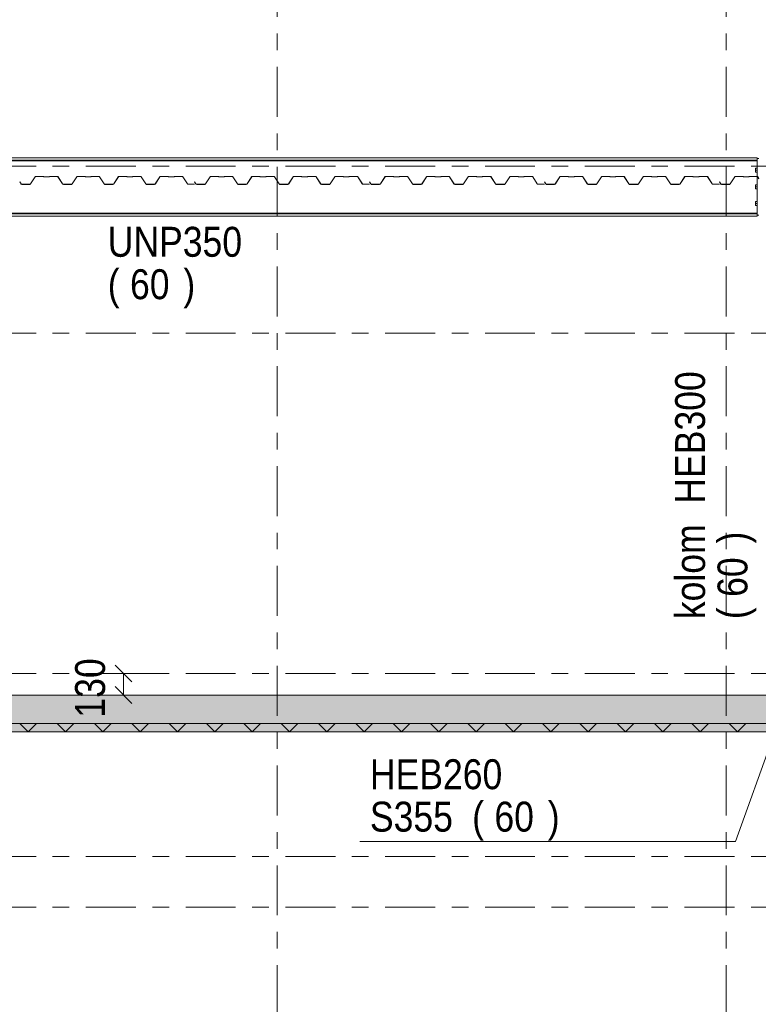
# Model space of a CAD drawing. Header units: millimetres. Extents: x -923 to -82, y -1402 to -808.
# Tile 16 of 109: x -759 to -714, y -1266 to -1207. Entities that reach past the tile are written whole.
import ezdxf

# ---------------------------------------------------------------- set-up
doc = ezdxf.new("R2010")
doc.units = ezdxf.units.MM
for name, pattern in [('XKITLINE00', [0]), ('XKITLINE01', [4, 1, -1, 1, -1]), ('XKITLINE03', [6, 3, -1, 1, -1])]:
    doc.linetypes.add(name, pattern=pattern)
for name, color, linetype, lineweight in [('Bout', 3, 'Continuous', 0), ('Offset', 4, 'Continuous', 0), ('Onderdeel', 2, 'Continuous', 0), ('Onderdeel label', 2, 'Continuous', 0), ('Stramien', 4, 'Continuous', 0)]:
    doc.layers.add(name, color=color, linetype=linetype, lineweight=lineweight)
doc.styles.add('ARIAL', font='arial.ttf')

msp = doc.modelspace()

# ---------------------------------------------------------------- hatches: boundary and pattern name
at = {"layer": 'Onderdeel'}
for points in [[(-712.837, -1249.706), (-770.814, -1249.706), (-770.814, -1247.506), (-712.837, -1247.506)], [(-713.937, -1249.706), (-769.514, -1249.706), (-769.514, -1249.206), (-713.937, -1249.206)]]:
    msp.add_hatch(color=256, dxfattribs=at).paths.add_polyline_path(points, flags=17)

# ---------------------------------------------------------------- linework, layer by layer
at = {"layer": 'Bout', "linetype": 'XKITLINE00', "lineweight": 0}
for p, q in [((-714.547, -1215.836), (-714.547, -1215.956)), ((-714.547, -1215.836), (-714.447, -1215.836)), ((-714.547, -1215.956), (-714.547, -1216.076)), ((-714.547, -1215.956), (-714.447, -1215.956)), ((-714.547, -1216.076), (-714.447, -1216.076)), ((-714.547, -1216.836), (-714.547, -1216.956)), ((-714.547, -1216.836), (-714.447, -1216.836)), ((-714.547, -1216.956), (-714.547, -1217.076)), ((-714.547, -1216.956), (-714.447, -1216.956)), ((-714.547, -1217.076), (-714.447, -1217.076)), ((-714.547, -1217.836), (-714.547, -1217.956)), ((-714.547, -1217.836), (-714.447, -1217.836)), ((-714.547, -1217.956), (-714.547, -1218.076)), ((-714.547, -1217.956), (-714.447, -1217.956)), ((-714.547, -1218.076), (-714.447, -1218.076))]:
    msp.add_line(p, q, dxfattribs=at)
at = {"layer": 'Offset', "linetype": 'XKITLINE00', "lineweight": 0}
for p, q in [((-753.064, -1245.697), (-752.046, -1246.715)), ((-754.715, -1246.206), (-750.755, -1246.206)), ((-752.555, -1247.506), (-752.555, -1246.206)), ((-753.064, -1246.997), (-752.046, -1248.015)), ((-752.022, -1247.506), (-751.115, -1247.506))]:
    msp.add_line(p, q, dxfattribs=at)
at = {"layer": 'Offset'}
for p in [(-752.555, -1246.206), (-752.555, -1247.506)]:
    msp.add_point(p, dxfattribs=at)
at = {"layer": 'Onderdeel', "linetype": 'XKITLINE00', "lineweight": 0}
for p, q in [((-769.314, -1215.206), (-714.447, -1215.206)), ((-769.314, -1215.341), (-714.447, -1215.341)), ((-769.314, -1215.384), (-714.447, -1215.384)), ((-714.447, -1215.206), (-714.447, -1215.206)), ((-714.447, -1215.206), (-714.447, -1215.256)), ((-714.447, -1218.656), (-714.447, -1215.256)), ((-714.447, -1215.256), (-714.347, -1215.256)), ((-769.314, -1218.528), (-714.447, -1218.528)), ((-769.314, -1218.571), (-714.447, -1218.571)), ((-714.447, -1218.656), (-714.447, -1218.706)), ((-714.447, -1218.656), (-714.347, -1218.656)), ((-714.447, -1218.706), (-769.314, -1218.706)), ((-770.814, -1247.506), (-712.837, -1247.506)), ((-713.937, -1249.206), (-769.514, -1249.206)), ((-758.289, -1249.706), (-758.789, -1249.206)), ((-758.289, -1249.706), (-757.789, -1249.206)), ((-756.044, -1249.706), (-756.544, -1249.206)), ((-756.044, -1249.706), (-755.544, -1249.206)), ((-753.799, -1249.706), (-754.299, -1249.206)), ((-753.799, -1249.706), (-753.299, -1249.206)), ((-751.554, -1249.706), (-752.054, -1249.206)), ((-751.554, -1249.706), (-751.054, -1249.206)), ((-749.309, -1249.706), (-749.809, -1249.206)), ((-749.309, -1249.706), (-748.809, -1249.206)), ((-747.064, -1249.706), (-747.564, -1249.206)), ((-747.064, -1249.706), (-746.564, -1249.206)), ((-744.819, -1249.706), (-745.319, -1249.206)), ((-744.819, -1249.706), (-744.319, -1249.206)), ((-742.573, -1249.706), (-743.073, -1249.206)), ((-742.573, -1249.706), (-742.073, -1249.206)), ((-740.328, -1249.706), (-740.828, -1249.206)), ((-740.328, -1249.706), (-739.828, -1249.206)), ((-738.083, -1249.706), (-738.583, -1249.206)), ((-738.083, -1249.706), (-737.583, -1249.206)), ((-735.838, -1249.706), (-736.338, -1249.206)), ((-735.838, -1249.706), (-735.338, -1249.206)), ((-733.593, -1249.706), (-734.093, -1249.206)), ((-733.593, -1249.706), (-733.093, -1249.206)), ((-731.348, -1249.706), (-731.848, -1249.206)), ((-731.348, -1249.706), (-730.848, -1249.206)), ((-729.103, -1249.706), (-729.603, -1249.206)), ((-729.103, -1249.706), (-728.603, -1249.206)), ((-726.858, -1249.706), (-727.358, -1249.206)), ((-726.858, -1249.706), (-726.358, -1249.206)), ((-724.613, -1249.706), (-725.113, -1249.206)), ((-724.613, -1249.706), (-724.113, -1249.206)), ((-722.368, -1249.706), (-722.868, -1249.206)), ((-722.368, -1249.706), (-721.868, -1249.206)), ((-720.123, -1249.706), (-720.623, -1249.206)), ((-720.123, -1249.706), (-719.623, -1249.206)), ((-717.878, -1249.706), (-718.378, -1249.206)), ((-717.878, -1249.706), (-717.378, -1249.206)), ((-715.633, -1249.706), (-716.133, -1249.206)), ((-715.633, -1249.706), (-715.133, -1249.206)), ((-770.814, -1249.706), (-714.136, -1249.706)), ((-769.514, -1249.706), (-713.937, -1249.706))]:
    msp.add_line(p, q, dxfattribs=at)
at = {"layer": 'Onderdeel', "linetype": 'XKITLINE01', "lineweight": 0}
for p, q in [((-714.447, -1215.206), (-714.447, -1218.706)), ((-714.447, -1215.256), (-714.447, -1215.341)), ((-714.447, -1215.256), (-714.447, -1218.656)), ((-714.447, -1215.341), (-714.447, -1215.384)), ((-714.447, -1215.384), (-714.447, -1218.528)), ((-758.79, -1216.652), (-758.797, -1216.656)), ((-758.797, -1216.656), (-758.72, -1216.779)), ((-758.714, -1216.775), (-758.79, -1216.652)), ((-758.72, -1216.779), (-758.699, -1216.799)), ((-758.696, -1216.793), (-758.714, -1216.775)), ((-758.699, -1216.799), (-758.672, -1216.806)), ((-758.672, -1216.799), (-758.696, -1216.793)), ((-758.187, -1216.799), (-758.672, -1216.799)), ((-758.672, -1216.806), (-758.187, -1216.806)), ((-758.163, -1216.793), (-758.187, -1216.799)), ((-758.187, -1216.806), (-758.159, -1216.799)), ((-758.145, -1216.775), (-758.163, -1216.793)), ((-758.159, -1216.799), (-758.138, -1216.779)), ((-757.869, -1216.345), (-758.145, -1216.775)), ((-758.138, -1216.779), (-757.863, -1216.349)), ((-757.851, -1216.328), (-757.869, -1216.345)), ((-757.863, -1216.349), (-757.847, -1216.334)), ((-757.827, -1216.321), (-757.851, -1216.328)), ((-757.847, -1216.334), (-757.827, -1216.329)), ((-757.364, -1216.321), (-757.827, -1216.321)), ((-757.827, -1216.329), (-757.364, -1216.329)), ((-757.357, -1216.324), (-757.364, -1216.321)), ((-757.364, -1216.329), (-757.357, -1216.344)), ((-757.354, -1216.331), (-757.357, -1216.324)), ((-757.357, -1216.344), (-757.344, -1216.349)), ((-757.351, -1216.338), (-757.354, -1216.331)), ((-757.344, -1216.341), (-757.351, -1216.338)), ((-757.014, -1216.341), (-757.344, -1216.341)), ((-757.344, -1216.349), (-757.014, -1216.349)), ((-757.007, -1216.338), (-757.014, -1216.341)), ((-757.014, -1216.349), (-757.002, -1216.344)), ((-757.004, -1216.331), (-757.007, -1216.338)), ((-757.001, -1216.324), (-757.004, -1216.331)), ((-757.002, -1216.344), (-756.997, -1216.331)), ((-756.994, -1216.321), (-757.001, -1216.324)), ((-756.997, -1216.331), (-756.532, -1216.329)), ((-756.532, -1216.321), (-756.994, -1216.321)), ((-756.508, -1216.328), (-756.532, -1216.321)), ((-756.532, -1216.329), (-756.511, -1216.334)), ((-756.511, -1216.334), (-756.496, -1216.349)), ((-756.49, -1216.345), (-756.508, -1216.328)), ((-756.496, -1216.349), (-756.22, -1216.779)), ((-756.214, -1216.775), (-756.49, -1216.345)), ((-756.22, -1216.779), (-756.2, -1216.799)), ((-756.196, -1216.793), (-756.214, -1216.775)), ((-756.2, -1216.799), (-756.172, -1216.806)), ((-756.172, -1216.799), (-756.196, -1216.793)), ((-755.687, -1216.799), (-756.172, -1216.799)), ((-756.172, -1216.806), (-755.687, -1216.806)), ((-755.663, -1216.793), (-755.687, -1216.799)), ((-755.687, -1216.806), (-755.659, -1216.799)), ((-755.645, -1216.775), (-755.663, -1216.793)), ((-755.659, -1216.799), (-755.638, -1216.779)), ((-755.369, -1216.345), (-755.645, -1216.775)), ((-755.638, -1216.779), (-755.363, -1216.349)), ((-755.351, -1216.328), (-755.369, -1216.345)), ((-755.363, -1216.349), (-755.347, -1216.334)), ((-755.327, -1216.321), (-755.351, -1216.328)), ((-755.347, -1216.334), (-755.327, -1216.329)), ((-754.864, -1216.321), (-755.327, -1216.321)), ((-755.327, -1216.329), (-754.864, -1216.329)), ((-754.857, -1216.324), (-754.864, -1216.321)), ((-754.864, -1216.329), (-754.857, -1216.344)), ((-754.854, -1216.331), (-754.857, -1216.324)), ((-754.857, -1216.344), (-754.844, -1216.349)), ((-754.851, -1216.338), (-754.854, -1216.331)), ((-754.844, -1216.341), (-754.851, -1216.338)), ((-754.514, -1216.341), (-754.844, -1216.341)), ((-754.844, -1216.349), (-754.514, -1216.349)), ((-754.507, -1216.338), (-754.514, -1216.341)), ((-754.514, -1216.349), (-754.502, -1216.344)), ((-754.504, -1216.331), (-754.507, -1216.338)), ((-754.501, -1216.324), (-754.504, -1216.331)), ((-754.502, -1216.344), (-754.497, -1216.331)), ((-754.494, -1216.321), (-754.501, -1216.324)), ((-754.497, -1216.331), (-754.032, -1216.329)), ((-754.032, -1216.321), (-754.494, -1216.321)), ((-754.008, -1216.328), (-754.032, -1216.321)), ((-754.032, -1216.329), (-754.011, -1216.334)), ((-754.011, -1216.334), (-753.996, -1216.349)), ((-753.99, -1216.345), (-754.008, -1216.328)), ((-753.996, -1216.349), (-753.72, -1216.779)), ((-753.714, -1216.775), (-753.99, -1216.345)), ((-753.72, -1216.779), (-753.7, -1216.799)), ((-753.696, -1216.793), (-753.714, -1216.775)), ((-753.7, -1216.799), (-753.672, -1216.806)), ((-753.672, -1216.799), (-753.696, -1216.793)), ((-753.187, -1216.799), (-753.672, -1216.799)), ((-753.672, -1216.806), (-753.187, -1216.806)), ((-753.163, -1216.793), (-753.187, -1216.799)), ((-753.187, -1216.806), (-753.159, -1216.799)), ((-753.145, -1216.775), (-753.163, -1216.793)), ((-753.159, -1216.799), (-753.138, -1216.779)), ((-752.869, -1216.345), (-753.145, -1216.775)), ((-753.138, -1216.779), (-752.863, -1216.349)), ((-752.851, -1216.328), (-752.869, -1216.345)), ((-752.863, -1216.349), (-752.847, -1216.334)), ((-752.827, -1216.321), (-752.851, -1216.328)), ((-752.847, -1216.334), (-752.827, -1216.329)), ((-752.364, -1216.321), (-752.827, -1216.321)), ((-752.827, -1216.329), (-752.364, -1216.329)), ((-752.357, -1216.324), (-752.364, -1216.321)), ((-752.364, -1216.329), (-752.357, -1216.344)), ((-752.354, -1216.331), (-752.357, -1216.324)), ((-752.357, -1216.344), (-752.344, -1216.349)), ((-752.351, -1216.338), (-752.354, -1216.331)), ((-752.344, -1216.341), (-752.351, -1216.338)), ((-752.014, -1216.341), (-752.344, -1216.341)), ((-752.344, -1216.349), (-752.014, -1216.349)), ((-752.007, -1216.338), (-752.014, -1216.341)), ((-752.014, -1216.349), (-752.002, -1216.344)), ((-752.004, -1216.331), (-752.007, -1216.338)), ((-752.001, -1216.324), (-752.004, -1216.331)), ((-752.002, -1216.344), (-751.997, -1216.331)), ((-751.994, -1216.321), (-752.001, -1216.324)), ((-751.997, -1216.331), (-751.532, -1216.329)), ((-751.532, -1216.321), (-751.994, -1216.321)), ((-751.508, -1216.328), (-751.532, -1216.321)), ((-751.532, -1216.329), (-751.511, -1216.334)), ((-751.511, -1216.334), (-751.496, -1216.349)), ((-751.49, -1216.345), (-751.508, -1216.328)), ((-751.496, -1216.349), (-751.22, -1216.779)), ((-751.214, -1216.775), (-751.49, -1216.345)), ((-751.22, -1216.779), (-751.2, -1216.799)), ((-751.196, -1216.793), (-751.214, -1216.775)), ((-751.2, -1216.799), (-751.172, -1216.806)), ((-751.172, -1216.799), (-751.196, -1216.793)), ((-750.687, -1216.799), (-751.172, -1216.799)), ((-751.172, -1216.806), (-750.687, -1216.806)), ((-750.663, -1216.793), (-750.687, -1216.799)), ((-750.687, -1216.806), (-750.659, -1216.799)), ((-750.645, -1216.775), (-750.663, -1216.793)), ((-750.659, -1216.799), (-750.638, -1216.779)), ((-750.369, -1216.345), (-750.645, -1216.775)), ((-750.638, -1216.779), (-750.363, -1216.349)), ((-750.351, -1216.328), (-750.369, -1216.345)), ((-750.363, -1216.349), (-750.347, -1216.334)), ((-750.327, -1216.321), (-750.351, -1216.328)), ((-750.347, -1216.334), (-750.327, -1216.329)), ((-749.864, -1216.321), (-750.327, -1216.321)), ((-750.327, -1216.329), (-749.864, -1216.329)), ((-749.857, -1216.324), (-749.864, -1216.321)), ((-749.864, -1216.329), (-749.857, -1216.344)), ((-749.854, -1216.331), (-749.857, -1216.324)), ((-749.857, -1216.344), (-749.844, -1216.349)), ((-749.851, -1216.338), (-749.854, -1216.331)), ((-749.844, -1216.341), (-749.851, -1216.338)), ((-749.514, -1216.341), (-749.844, -1216.341)), ((-749.844, -1216.349), (-749.514, -1216.349)), ((-749.507, -1216.338), (-749.514, -1216.341)), ((-749.514, -1216.349), (-749.502, -1216.344)), ((-749.504, -1216.331), (-749.507, -1216.338)), ((-749.501, -1216.324), (-749.504, -1216.331)), ((-749.502, -1216.344), (-749.497, -1216.331)), ((-749.494, -1216.321), (-749.501, -1216.324)), ((-749.497, -1216.331), (-749.027, -1216.329)), ((-749.027, -1216.321), (-749.494, -1216.321)), ((-748.999, -1216.329), (-749.027, -1216.321)), ((-749.027, -1216.329), (-749.003, -1216.335)), ((-749.003, -1216.335), (-748.985, -1216.353)), ((-748.978, -1216.349), (-748.999, -1216.329)), ((-748.985, -1216.353), (-748.716, -1216.772)), ((-748.71, -1216.768), (-748.978, -1216.349)), ((-748.716, -1216.772), (-748.696, -1216.792)), ((-748.692, -1216.785), (-748.71, -1216.768)), ((-748.696, -1216.792), (-748.668, -1216.799)), ((-748.668, -1216.791), (-748.692, -1216.785)), ((-748.279, -1216.791), (-748.668, -1216.791)), ((-748.668, -1216.799), (-748.279, -1216.799)), ((-748.273, -1216.652), (-748.279, -1216.656)), ((-748.279, -1216.656), (-748.203, -1216.779)), ((-748.279, -1216.799), (-748.279, -1216.791)), ((-748.197, -1216.775), (-748.273, -1216.652)), ((-748.203, -1216.779), (-748.182, -1216.799)), ((-748.178, -1216.793), (-748.197, -1216.775)), ((-748.182, -1216.799), (-748.154, -1216.806)), ((-748.154, -1216.799), (-748.178, -1216.793)), ((-747.669, -1216.799), (-748.154, -1216.799)), ((-748.154, -1216.806), (-747.669, -1216.806)), ((-747.645, -1216.793), (-747.669, -1216.799)), ((-747.669, -1216.806), (-747.642, -1216.799)), ((-747.627, -1216.775), (-747.645, -1216.793)), ((-747.642, -1216.799), (-747.621, -1216.779)), ((-747.352, -1216.345), (-747.627, -1216.775)), ((-747.621, -1216.779), (-747.345, -1216.349)), ((-747.333, -1216.328), (-747.352, -1216.345)), ((-747.345, -1216.349), (-747.33, -1216.334)), ((-747.309, -1216.321), (-747.333, -1216.328)), ((-747.33, -1216.334), (-747.309, -1216.329)), ((-746.847, -1216.321), (-747.309, -1216.321)), ((-747.309, -1216.329), (-746.847, -1216.329)), ((-746.84, -1216.324), (-746.847, -1216.321)), ((-746.847, -1216.329), (-746.839, -1216.344)), ((-746.837, -1216.331), (-746.84, -1216.324)), ((-746.839, -1216.344), (-746.827, -1216.349)), ((-746.834, -1216.338), (-746.837, -1216.331)), ((-746.827, -1216.341), (-746.834, -1216.338)), ((-746.497, -1216.341), (-746.827, -1216.341)), ((-746.827, -1216.349), (-746.497, -1216.349)), ((-746.49, -1216.338), (-746.497, -1216.341)), ((-746.497, -1216.349), (-746.484, -1216.344)), ((-746.487, -1216.331), (-746.49, -1216.338)), ((-746.484, -1216.324), (-746.487, -1216.331)), ((-746.477, -1216.321), (-746.484, -1216.324)), ((-746.484, -1216.344), (-746.479, -1216.331)), ((-746.479, -1216.331), (-746.014, -1216.329)), ((-746.014, -1216.321), (-746.477, -1216.321)), ((-745.99, -1216.328), (-746.014, -1216.321)), ((-746.014, -1216.329), (-745.994, -1216.334)), ((-745.994, -1216.334), (-745.978, -1216.349)), ((-745.972, -1216.345), (-745.99, -1216.328)), ((-745.978, -1216.349), (-745.703, -1216.779)), ((-745.697, -1216.775), (-745.972, -1216.345)), ((-745.703, -1216.779), (-745.682, -1216.799)), ((-745.678, -1216.793), (-745.697, -1216.775)), ((-745.682, -1216.799), (-745.654, -1216.806)), ((-745.654, -1216.799), (-745.678, -1216.793)), ((-745.169, -1216.799), (-745.654, -1216.799)), ((-745.654, -1216.806), (-745.169, -1216.806)), ((-745.145, -1216.793), (-745.169, -1216.799)), ((-745.169, -1216.806), (-745.142, -1216.799)), ((-745.127, -1216.775), (-745.145, -1216.793)), ((-745.142, -1216.799), (-745.121, -1216.779)), ((-744.852, -1216.345), (-745.127, -1216.775)), ((-745.121, -1216.779), (-744.845, -1216.349)), ((-744.833, -1216.328), (-744.852, -1216.345)), ((-744.845, -1216.349), (-744.83, -1216.334)), ((-744.809, -1216.321), (-744.833, -1216.328)), ((-744.83, -1216.334), (-744.809, -1216.329)), ((-744.347, -1216.321), (-744.809, -1216.321)), ((-744.809, -1216.329), (-744.347, -1216.329)), ((-744.34, -1216.324), (-744.347, -1216.321)), ((-744.347, -1216.329), (-744.339, -1216.344)), ((-744.337, -1216.331), (-744.34, -1216.324)), ((-744.339, -1216.344), (-744.327, -1216.349)), ((-744.334, -1216.338), (-744.337, -1216.331)), ((-744.327, -1216.341), (-744.334, -1216.338)), ((-743.997, -1216.341), (-744.327, -1216.341)), ((-744.327, -1216.349), (-743.997, -1216.349)), ((-743.99, -1216.338), (-743.997, -1216.341)), ((-743.997, -1216.349), (-743.984, -1216.344)), ((-743.987, -1216.331), (-743.99, -1216.338)), ((-743.984, -1216.324), (-743.987, -1216.331)), ((-743.977, -1216.321), (-743.984, -1216.324)), ((-743.984, -1216.344), (-743.979, -1216.331)), ((-743.979, -1216.331), (-743.514, -1216.329)), ((-743.514, -1216.321), (-743.977, -1216.321)), ((-743.49, -1216.328), (-743.514, -1216.321)), ((-743.514, -1216.329), (-743.494, -1216.334)), ((-743.494, -1216.334), (-743.478, -1216.349)), ((-743.472, -1216.345), (-743.49, -1216.328)), ((-743.478, -1216.349), (-743.203, -1216.779)), ((-743.197, -1216.775), (-743.472, -1216.345)), ((-743.203, -1216.779), (-743.182, -1216.799)), ((-743.178, -1216.793), (-743.197, -1216.775)), ((-743.182, -1216.799), (-743.154, -1216.806)), ((-743.154, -1216.799), (-743.178, -1216.793)), ((-742.669, -1216.799), (-743.154, -1216.799)), ((-743.154, -1216.806), (-742.669, -1216.806)), ((-742.645, -1216.793), (-742.669, -1216.799)), ((-742.669, -1216.806), (-742.642, -1216.799)), ((-742.627, -1216.775), (-742.645, -1216.793)), ((-742.642, -1216.799), (-742.621, -1216.779)), ((-742.352, -1216.345), (-742.627, -1216.775)), ((-742.621, -1216.779), (-742.345, -1216.349)), ((-742.333, -1216.328), (-742.352, -1216.345)), ((-742.345, -1216.349), (-742.33, -1216.334)), ((-742.309, -1216.321), (-742.333, -1216.328)), ((-742.33, -1216.334), (-742.309, -1216.329)), ((-741.847, -1216.321), (-742.309, -1216.321)), ((-742.309, -1216.329), (-741.847, -1216.329)), ((-741.84, -1216.324), (-741.847, -1216.321)), ((-741.847, -1216.329), (-741.839, -1216.344)), ((-741.837, -1216.331), (-741.84, -1216.324)), ((-741.839, -1216.344), (-741.827, -1216.349)), ((-741.834, -1216.338), (-741.837, -1216.331)), ((-741.827, -1216.341), (-741.834, -1216.338)), ((-741.497, -1216.341), (-741.827, -1216.341)), ((-741.827, -1216.349), (-741.497, -1216.349)), ((-741.49, -1216.338), (-741.497, -1216.341)), ((-741.497, -1216.349), (-741.484, -1216.344)), ((-741.487, -1216.331), (-741.49, -1216.338)), ((-741.484, -1216.324), (-741.487, -1216.331)), ((-741.477, -1216.321), (-741.484, -1216.324)), ((-741.484, -1216.344), (-741.479, -1216.331)), ((-741.479, -1216.331), (-741.014, -1216.329)), ((-741.014, -1216.321), (-741.477, -1216.321)), ((-740.99, -1216.328), (-741.014, -1216.321)), ((-741.014, -1216.329), (-740.994, -1216.334)), ((-740.994, -1216.334), (-740.978, -1216.349)), ((-740.972, -1216.345), (-740.99, -1216.328)), ((-740.978, -1216.349), (-740.703, -1216.779)), ((-740.697, -1216.775), (-740.972, -1216.345)), ((-740.703, -1216.779), (-740.682, -1216.799)), ((-740.678, -1216.793), (-740.697, -1216.775)), ((-740.682, -1216.799), (-740.654, -1216.806)), ((-740.654, -1216.799), (-740.678, -1216.793)), ((-740.169, -1216.799), (-740.654, -1216.799)), ((-740.654, -1216.806), (-740.169, -1216.806)), ((-740.145, -1216.793), (-740.169, -1216.799)), ((-740.169, -1216.806), (-740.142, -1216.799)), ((-740.127, -1216.775), (-740.145, -1216.793)), ((-740.142, -1216.799), (-740.121, -1216.779)), ((-739.852, -1216.345), (-740.127, -1216.775)), ((-740.121, -1216.779), (-739.845, -1216.349)), ((-739.833, -1216.328), (-739.852, -1216.345)), ((-739.845, -1216.349), (-739.83, -1216.334)), ((-739.809, -1216.321), (-739.833, -1216.328)), ((-739.83, -1216.334), (-739.809, -1216.329)), ((-739.347, -1216.321), (-739.809, -1216.321)), ((-739.809, -1216.329), (-739.347, -1216.329)), ((-739.34, -1216.324), (-739.347, -1216.321)), ((-739.347, -1216.329), (-739.339, -1216.344)), ((-739.337, -1216.331), (-739.34, -1216.324)), ((-739.339, -1216.344), (-739.327, -1216.349)), ((-739.334, -1216.338), (-739.337, -1216.331)), ((-739.327, -1216.341), (-739.334, -1216.338)), ((-738.997, -1216.341), (-739.327, -1216.341)), ((-739.327, -1216.349), (-738.997, -1216.349)), ((-738.99, -1216.338), (-738.997, -1216.341)), ((-738.997, -1216.349), (-738.984, -1216.344)), ((-738.987, -1216.331), (-738.99, -1216.338)), ((-738.984, -1216.324), (-738.987, -1216.331)), ((-738.977, -1216.321), (-738.984, -1216.324)), ((-738.984, -1216.344), (-738.979, -1216.331)), ((-738.979, -1216.331), (-738.51, -1216.329)), ((-738.51, -1216.321), (-738.977, -1216.321)), ((-738.482, -1216.329), (-738.51, -1216.321)), ((-738.51, -1216.329), (-738.485, -1216.335)), ((-738.485, -1216.335), (-738.467, -1216.353)), ((-738.461, -1216.349), (-738.482, -1216.329)), ((-738.467, -1216.353), (-738.199, -1216.772)), ((-738.193, -1216.768), (-738.461, -1216.349)), ((-738.199, -1216.772), (-738.178, -1216.792)), ((-738.174, -1216.785), (-738.193, -1216.768)), ((-738.178, -1216.792), (-738.15, -1216.799)), ((-738.15, -1216.791), (-738.174, -1216.785)), ((-737.762, -1216.791), (-738.15, -1216.791)), ((-738.15, -1216.799), (-737.762, -1216.799)), ((-737.756, -1216.652), (-737.762, -1216.656)), ((-737.762, -1216.656), (-737.685, -1216.779)), ((-737.762, -1216.799), (-737.762, -1216.791)), ((-737.679, -1216.775), (-737.756, -1216.652)), ((-737.685, -1216.779), (-737.665, -1216.799)), ((-737.661, -1216.793), (-737.679, -1216.775)), ((-737.665, -1216.799), (-737.637, -1216.806)), ((-737.637, -1216.799), (-737.661, -1216.793)), ((-737.152, -1216.799), (-737.637, -1216.799)), ((-737.637, -1216.806), (-737.152, -1216.806)), ((-737.128, -1216.793), (-737.152, -1216.799)), ((-737.152, -1216.806), (-737.124, -1216.799)), ((-737.11, -1216.775), (-737.128, -1216.793)), ((-737.124, -1216.799), (-737.103, -1216.779)), ((-736.834, -1216.345), (-737.11, -1216.775)), ((-737.103, -1216.779), (-736.828, -1216.349)), ((-736.816, -1216.328), (-736.834, -1216.345)), ((-736.828, -1216.349), (-736.812, -1216.334)), ((-736.792, -1216.321), (-736.816, -1216.328)), ((-736.812, -1216.334), (-736.792, -1216.329)), ((-736.329, -1216.321), (-736.792, -1216.321)), ((-736.792, -1216.329), (-736.329, -1216.329)), ((-736.322, -1216.324), (-736.329, -1216.321)), ((-736.329, -1216.329), (-736.322, -1216.344)), ((-736.319, -1216.331), (-736.322, -1216.324)), ((-736.322, -1216.344), (-736.309, -1216.349)), ((-736.316, -1216.338), (-736.319, -1216.331)), ((-736.309, -1216.341), (-736.316, -1216.338)), ((-735.979, -1216.341), (-736.309, -1216.341)), ((-736.309, -1216.349), (-735.979, -1216.349)), ((-735.972, -1216.338), (-735.979, -1216.341)), ((-735.979, -1216.349), (-735.967, -1216.344)), ((-735.969, -1216.331), (-735.972, -1216.338)), ((-735.966, -1216.324), (-735.969, -1216.331)), ((-735.967, -1216.344), (-735.962, -1216.331)), ((-735.959, -1216.321), (-735.966, -1216.324)), ((-735.962, -1216.331), (-735.497, -1216.329)), ((-735.497, -1216.321), (-735.959, -1216.321)), ((-735.473, -1216.328), (-735.497, -1216.321)), ((-735.497, -1216.329), (-735.476, -1216.334)), ((-735.476, -1216.334), (-735.461, -1216.349)), ((-735.455, -1216.345), (-735.473, -1216.328)), ((-735.461, -1216.349), (-735.185, -1216.779)), ((-735.179, -1216.775), (-735.455, -1216.345)), ((-735.185, -1216.779), (-735.165, -1216.799)), ((-735.161, -1216.793), (-735.179, -1216.775)), ((-735.165, -1216.799), (-735.137, -1216.806)), ((-735.137, -1216.799), (-735.161, -1216.793)), ((-734.652, -1216.799), (-735.137, -1216.799)), ((-735.137, -1216.806), (-734.652, -1216.806)), ((-734.628, -1216.793), (-734.652, -1216.799)), ((-734.652, -1216.806), (-734.624, -1216.799)), ((-734.61, -1216.775), (-734.628, -1216.793)), ((-734.624, -1216.799), (-734.603, -1216.779)), ((-734.334, -1216.345), (-734.61, -1216.775)), ((-734.603, -1216.779), (-734.328, -1216.349)), ((-734.316, -1216.328), (-734.334, -1216.345)), ((-734.328, -1216.349), (-734.312, -1216.334)), ((-734.292, -1216.321), (-734.316, -1216.328)), ((-734.312, -1216.334), (-734.292, -1216.329)), ((-733.829, -1216.321), (-734.292, -1216.321)), ((-734.292, -1216.329), (-733.829, -1216.329)), ((-733.822, -1216.324), (-733.829, -1216.321)), ((-733.829, -1216.329), (-733.822, -1216.344)), ((-733.819, -1216.331), (-733.822, -1216.324)), ((-733.822, -1216.344), (-733.809, -1216.349)), ((-733.816, -1216.338), (-733.819, -1216.331)), ((-733.809, -1216.341), (-733.816, -1216.338)), ((-733.479, -1216.341), (-733.809, -1216.341)), ((-733.809, -1216.349), (-733.479, -1216.349)), ((-733.472, -1216.338), (-733.479, -1216.341)), ((-733.479, -1216.349), (-733.467, -1216.344)), ((-733.469, -1216.331), (-733.472, -1216.338)), ((-733.466, -1216.324), (-733.469, -1216.331)), ((-733.467, -1216.344), (-733.462, -1216.331)), ((-733.459, -1216.321), (-733.466, -1216.324)), ((-733.462, -1216.331), (-732.997, -1216.329)), ((-732.997, -1216.321), (-733.459, -1216.321)), ((-732.973, -1216.328), (-732.997, -1216.321)), ((-732.997, -1216.329), (-732.976, -1216.334)), ((-732.976, -1216.334), (-732.961, -1216.349)), ((-732.955, -1216.345), (-732.973, -1216.328)), ((-732.961, -1216.349), (-732.685, -1216.779)), ((-732.679, -1216.775), (-732.955, -1216.345)), ((-732.685, -1216.779), (-732.665, -1216.799)), ((-732.661, -1216.793), (-732.679, -1216.775)), ((-732.665, -1216.799), (-732.637, -1216.806)), ((-732.637, -1216.799), (-732.661, -1216.793)), ((-732.152, -1216.799), (-732.637, -1216.799)), ((-732.637, -1216.806), (-732.152, -1216.806)), ((-732.128, -1216.793), (-732.152, -1216.799)), ((-732.152, -1216.806), (-732.124, -1216.799)), ((-732.11, -1216.775), (-732.128, -1216.793)), ((-732.124, -1216.799), (-732.103, -1216.779)), ((-731.834, -1216.345), (-732.11, -1216.775)), ((-732.103, -1216.779), (-731.828, -1216.349)), ((-731.816, -1216.328), (-731.834, -1216.345)), ((-731.828, -1216.349), (-731.812, -1216.334)), ((-731.792, -1216.321), (-731.816, -1216.328)), ((-731.812, -1216.334), (-731.792, -1216.329)), ((-731.329, -1216.321), (-731.792, -1216.321)), ((-731.792, -1216.329), (-731.329, -1216.329)), ((-731.322, -1216.324), (-731.329, -1216.321)), ((-731.329, -1216.329), (-731.322, -1216.344)), ((-731.319, -1216.331), (-731.322, -1216.324)), ((-731.322, -1216.344), (-731.309, -1216.349)), ((-731.316, -1216.338), (-731.319, -1216.331)), ((-731.309, -1216.341), (-731.316, -1216.338)), ((-730.979, -1216.341), (-731.309, -1216.341)), ((-731.309, -1216.349), (-730.979, -1216.349)), ((-730.972, -1216.338), (-730.979, -1216.341)), ((-730.979, -1216.349), (-730.967, -1216.344)), ((-730.969, -1216.331), (-730.972, -1216.338)), ((-730.966, -1216.324), (-730.969, -1216.331)), ((-730.967, -1216.344), (-730.962, -1216.331)), ((-730.959, -1216.321), (-730.966, -1216.324)), ((-730.962, -1216.331), (-730.497, -1216.329)), ((-730.497, -1216.321), (-730.959, -1216.321)), ((-730.473, -1216.328), (-730.497, -1216.321)), ((-730.497, -1216.329), (-730.476, -1216.334)), ((-730.476, -1216.334), (-730.461, -1216.349)), ((-730.455, -1216.345), (-730.473, -1216.328)), ((-730.461, -1216.349), (-730.185, -1216.779)), ((-730.179, -1216.775), (-730.455, -1216.345)), ((-730.185, -1216.779), (-730.165, -1216.799)), ((-730.161, -1216.793), (-730.179, -1216.775)), ((-730.165, -1216.799), (-730.137, -1216.806)), ((-730.137, -1216.799), (-730.161, -1216.793)), ((-729.652, -1216.799), (-730.137, -1216.799)), ((-730.137, -1216.806), (-729.652, -1216.806)), ((-729.628, -1216.793), (-729.652, -1216.799)), ((-729.652, -1216.806), (-729.624, -1216.799)), ((-729.61, -1216.775), (-729.628, -1216.793)), ((-729.624, -1216.799), (-729.603, -1216.779)), ((-729.334, -1216.345), (-729.61, -1216.775)), ((-729.603, -1216.779), (-729.328, -1216.349)), ((-729.316, -1216.328), (-729.334, -1216.345)), ((-729.328, -1216.349), (-729.312, -1216.334)), ((-729.292, -1216.321), (-729.316, -1216.328)), ((-729.312, -1216.334), (-729.292, -1216.329)), ((-728.829, -1216.321), (-729.292, -1216.321)), ((-729.292, -1216.329), (-728.829, -1216.329)), ((-728.822, -1216.324), (-728.829, -1216.321)), ((-728.829, -1216.329), (-728.822, -1216.344)), ((-728.819, -1216.331), (-728.822, -1216.324)), ((-728.822, -1216.344), (-728.809, -1216.349)), ((-728.816, -1216.338), (-728.819, -1216.331)), ((-728.809, -1216.341), (-728.816, -1216.338)), ((-728.479, -1216.341), (-728.809, -1216.341)), ((-728.809, -1216.349), (-728.479, -1216.349)), ((-728.472, -1216.338), (-728.479, -1216.341)), ((-728.479, -1216.349), (-728.467, -1216.344)), ((-728.469, -1216.331), (-728.472, -1216.338)), ((-728.466, -1216.324), (-728.469, -1216.331)), ((-728.467, -1216.344), (-728.462, -1216.331)), ((-728.459, -1216.321), (-728.466, -1216.324)), ((-728.462, -1216.331), (-727.992, -1216.329)), ((-727.992, -1216.321), (-728.459, -1216.321)), ((-727.964, -1216.329), (-727.992, -1216.321)), ((-727.992, -1216.329), (-727.968, -1216.335)), ((-727.968, -1216.335), (-727.95, -1216.353)), ((-727.943, -1216.349), (-727.964, -1216.329)), ((-727.95, -1216.353), (-727.682, -1216.772)), ((-727.675, -1216.768), (-727.943, -1216.349)), ((-727.682, -1216.772), (-727.661, -1216.792)), ((-727.657, -1216.785), (-727.675, -1216.768)), ((-727.661, -1216.792), (-727.633, -1216.799)), ((-727.633, -1216.791), (-727.657, -1216.785)), ((-727.244, -1216.791), (-727.633, -1216.791)), ((-727.633, -1216.799), (-727.244, -1216.799)), ((-727.238, -1216.652), (-727.244, -1216.656)), ((-727.244, -1216.656), (-727.168, -1216.779)), ((-727.244, -1216.799), (-727.244, -1216.791)), ((-727.162, -1216.775), (-727.238, -1216.652)), ((-727.168, -1216.779), (-727.147, -1216.799)), ((-727.143, -1216.793), (-727.162, -1216.775)), ((-727.147, -1216.799), (-727.119, -1216.806)), ((-727.119, -1216.799), (-727.143, -1216.793)), ((-726.635, -1216.799), (-727.119, -1216.799)), ((-727.119, -1216.806), (-726.635, -1216.806)), ((-726.61, -1216.793), (-726.635, -1216.799)), ((-726.635, -1216.806), (-726.607, -1216.799)), ((-726.592, -1216.775), (-726.61, -1216.793)), ((-726.607, -1216.799), (-726.586, -1216.779)), ((-726.317, -1216.345), (-726.592, -1216.775)), ((-726.586, -1216.779), (-726.31, -1216.349)), ((-726.298, -1216.328), (-726.317, -1216.345)), ((-726.31, -1216.349), (-726.295, -1216.334)), ((-726.274, -1216.321), (-726.298, -1216.328)), ((-726.295, -1216.334), (-726.274, -1216.329)), ((-725.812, -1216.321), (-726.274, -1216.321)), ((-726.274, -1216.329), (-725.812, -1216.329)), ((-725.805, -1216.324), (-725.812, -1216.321)), ((-725.812, -1216.329), (-725.804, -1216.344)), ((-725.802, -1216.331), (-725.805, -1216.324)), ((-725.804, -1216.344), (-725.792, -1216.349)), ((-725.799, -1216.338), (-725.802, -1216.331)), ((-725.792, -1216.341), (-725.799, -1216.338)), ((-725.462, -1216.341), (-725.792, -1216.341)), ((-725.792, -1216.349), (-725.462, -1216.349)), ((-725.455, -1216.338), (-725.462, -1216.341)), ((-725.462, -1216.349), (-725.45, -1216.344)), ((-725.452, -1216.331), (-725.455, -1216.338)), ((-725.449, -1216.324), (-725.452, -1216.331)), ((-725.45, -1216.344), (-725.444, -1216.331)), ((-725.442, -1216.321), (-725.449, -1216.324)), ((-725.444, -1216.331), (-724.98, -1216.329)), ((-724.98, -1216.321), (-725.442, -1216.321)), ((-724.955, -1216.328), (-724.98, -1216.321)), ((-724.98, -1216.329), (-724.959, -1216.334)), ((-724.959, -1216.334), (-724.944, -1216.349)), ((-724.937, -1216.345), (-724.955, -1216.328)), ((-724.944, -1216.349), (-724.668, -1216.779)), ((-724.662, -1216.775), (-724.937, -1216.345)), ((-724.668, -1216.779), (-724.647, -1216.799)), ((-724.643, -1216.793), (-724.662, -1216.775)), ((-724.647, -1216.799), (-724.619, -1216.806)), ((-724.619, -1216.799), (-724.643, -1216.793)), ((-724.135, -1216.799), (-724.619, -1216.799)), ((-724.619, -1216.806), (-724.135, -1216.806)), ((-724.11, -1216.793), (-724.135, -1216.799)), ((-724.135, -1216.806), (-724.107, -1216.799)), ((-724.092, -1216.775), (-724.11, -1216.793)), ((-724.107, -1216.799), (-724.086, -1216.779)), ((-723.817, -1216.345), (-724.092, -1216.775)), ((-724.086, -1216.779), (-723.81, -1216.349)), ((-723.798, -1216.328), (-723.817, -1216.345)), ((-723.81, -1216.349), (-723.795, -1216.334)), ((-723.774, -1216.321), (-723.798, -1216.328)), ((-723.795, -1216.334), (-723.774, -1216.329)), ((-723.312, -1216.321), (-723.774, -1216.321)), ((-723.774, -1216.329), (-723.312, -1216.329)), ((-723.305, -1216.324), (-723.312, -1216.321)), ((-723.312, -1216.329), (-723.304, -1216.344)), ((-723.302, -1216.331), (-723.305, -1216.324)), ((-723.304, -1216.344), (-723.292, -1216.349)), ((-723.299, -1216.338), (-723.302, -1216.331)), ((-723.292, -1216.341), (-723.299, -1216.338)), ((-722.962, -1216.341), (-723.292, -1216.341)), ((-723.292, -1216.349), (-722.962, -1216.349)), ((-722.955, -1216.338), (-722.962, -1216.341)), ((-722.962, -1216.349), (-722.95, -1216.344)), ((-722.952, -1216.331), (-722.955, -1216.338)), ((-722.949, -1216.324), (-722.952, -1216.331)), ((-722.95, -1216.344), (-722.944, -1216.331)), ((-722.942, -1216.321), (-722.949, -1216.324)), ((-722.944, -1216.331), (-722.48, -1216.329)), ((-722.48, -1216.321), (-722.942, -1216.321)), ((-722.455, -1216.328), (-722.48, -1216.321)), ((-722.48, -1216.329), (-722.459, -1216.334)), ((-722.459, -1216.334), (-722.444, -1216.349)), ((-722.437, -1216.345), (-722.455, -1216.328)), ((-722.444, -1216.349), (-722.168, -1216.779)), ((-722.162, -1216.775), (-722.437, -1216.345)), ((-722.168, -1216.779), (-722.147, -1216.799)), ((-722.143, -1216.793), (-722.162, -1216.775)), ((-722.147, -1216.799), (-722.119, -1216.806)), ((-722.119, -1216.799), (-722.143, -1216.793)), ((-721.635, -1216.799), (-722.119, -1216.799)), ((-722.119, -1216.806), (-721.635, -1216.806)), ((-721.61, -1216.793), (-721.635, -1216.799)), ((-721.635, -1216.806), (-721.607, -1216.799)), ((-721.592, -1216.775), (-721.61, -1216.793)), ((-721.607, -1216.799), (-721.586, -1216.779)), ((-721.317, -1216.345), (-721.592, -1216.775)), ((-721.586, -1216.779), (-721.31, -1216.349)), ((-721.298, -1216.328), (-721.317, -1216.345)), ((-721.31, -1216.349), (-721.295, -1216.334)), ((-721.274, -1216.321), (-721.298, -1216.328)), ((-721.295, -1216.334), (-721.274, -1216.329)), ((-720.812, -1216.321), (-721.274, -1216.321)), ((-721.274, -1216.329), (-720.812, -1216.329)), ((-720.805, -1216.324), (-720.812, -1216.321)), ((-720.812, -1216.329), (-720.804, -1216.344)), ((-720.802, -1216.331), (-720.805, -1216.324)), ((-720.804, -1216.344), (-720.792, -1216.349)), ((-720.799, -1216.338), (-720.802, -1216.331)), ((-720.792, -1216.341), (-720.799, -1216.338)), ((-720.462, -1216.341), (-720.792, -1216.341)), ((-720.792, -1216.349), (-720.462, -1216.349)), ((-720.455, -1216.338), (-720.462, -1216.341)), ((-720.462, -1216.349), (-720.45, -1216.344)), ((-720.452, -1216.331), (-720.455, -1216.338)), ((-720.449, -1216.324), (-720.452, -1216.331)), ((-720.45, -1216.344), (-720.444, -1216.331)), ((-720.442, -1216.321), (-720.449, -1216.324)), ((-720.444, -1216.331), (-719.98, -1216.329)), ((-719.98, -1216.321), (-720.442, -1216.321)), ((-719.955, -1216.328), (-719.98, -1216.321)), ((-719.98, -1216.329), (-719.959, -1216.334)), ((-719.959, -1216.334), (-719.944, -1216.349)), ((-719.937, -1216.345), (-719.955, -1216.328)), ((-719.944, -1216.349), (-719.668, -1216.779)), ((-719.662, -1216.775), (-719.937, -1216.345)), ((-719.668, -1216.779), (-719.647, -1216.799)), ((-719.643, -1216.793), (-719.662, -1216.775)), ((-719.647, -1216.799), (-719.619, -1216.806)), ((-719.619, -1216.799), (-719.643, -1216.793)), ((-719.135, -1216.799), (-719.619, -1216.799)), ((-719.619, -1216.806), (-719.135, -1216.806)), ((-719.11, -1216.793), (-719.135, -1216.799)), ((-719.135, -1216.806), (-719.107, -1216.799)), ((-719.092, -1216.775), (-719.11, -1216.793)), ((-719.107, -1216.799), (-719.086, -1216.779)), ((-718.817, -1216.345), (-719.092, -1216.775)), ((-719.086, -1216.779), (-718.81, -1216.349)), ((-718.798, -1216.328), (-718.817, -1216.345)), ((-718.81, -1216.349), (-718.795, -1216.334)), ((-718.774, -1216.321), (-718.798, -1216.328)), ((-718.795, -1216.334), (-718.774, -1216.329)), ((-718.312, -1216.321), (-718.774, -1216.321)), ((-718.774, -1216.329), (-718.312, -1216.329)), ((-718.305, -1216.324), (-718.312, -1216.321)), ((-718.312, -1216.329), (-718.304, -1216.344)), ((-718.302, -1216.331), (-718.305, -1216.324)), ((-718.304, -1216.344), (-718.292, -1216.349)), ((-718.299, -1216.338), (-718.302, -1216.331)), ((-718.292, -1216.341), (-718.299, -1216.338)), ((-717.962, -1216.341), (-718.292, -1216.341)), ((-718.292, -1216.349), (-717.962, -1216.349)), ((-717.955, -1216.338), (-717.962, -1216.341)), ((-717.962, -1216.349), (-717.95, -1216.344)), ((-717.952, -1216.331), (-717.955, -1216.338)), ((-717.949, -1216.324), (-717.952, -1216.331)), ((-717.95, -1216.344), (-717.944, -1216.331)), ((-717.942, -1216.321), (-717.949, -1216.324)), ((-717.944, -1216.331), (-717.475, -1216.329)), ((-717.475, -1216.321), (-717.942, -1216.321)), ((-717.447, -1216.329), (-717.475, -1216.321)), ((-717.475, -1216.329), (-717.451, -1216.335)), ((-717.451, -1216.335), (-717.432, -1216.353)), ((-717.426, -1216.349), (-717.447, -1216.329)), ((-717.432, -1216.353), (-717.164, -1216.772)), ((-717.158, -1216.768), (-717.426, -1216.349)), ((-717.164, -1216.772), (-717.143, -1216.792)), ((-717.139, -1216.785), (-717.158, -1216.768)), ((-717.143, -1216.792), (-717.115, -1216.799)), ((-717.115, -1216.791), (-717.139, -1216.785)), ((-716.727, -1216.791), (-717.115, -1216.791)), ((-717.115, -1216.799), (-716.727, -1216.799)), ((-716.721, -1216.652), (-716.727, -1216.656)), ((-716.727, -1216.656), (-716.65, -1216.779)), ((-716.727, -1216.799), (-716.727, -1216.791)), ((-716.644, -1216.775), (-716.721, -1216.652)), ((-716.65, -1216.779), (-716.63, -1216.799)), ((-716.626, -1216.793), (-716.644, -1216.775)), ((-716.63, -1216.799), (-716.602, -1216.806)), ((-716.602, -1216.799), (-716.626, -1216.793)), ((-716.117, -1216.799), (-716.602, -1216.799)), ((-716.602, -1216.806), (-716.117, -1216.806)), ((-716.093, -1216.793), (-716.117, -1216.799)), ((-716.117, -1216.806), (-716.089, -1216.799)), ((-716.075, -1216.775), (-716.093, -1216.793)), ((-716.089, -1216.799), (-716.068, -1216.779)), ((-715.799, -1216.345), (-716.075, -1216.775)), ((-716.068, -1216.779), (-715.793, -1216.349)), ((-715.781, -1216.328), (-715.799, -1216.345)), ((-715.793, -1216.349), (-715.777, -1216.334)), ((-715.757, -1216.321), (-715.781, -1216.328)), ((-715.777, -1216.334), (-715.757, -1216.329)), ((-715.294, -1216.321), (-715.757, -1216.321)), ((-715.757, -1216.329), (-715.294, -1216.329)), ((-715.287, -1216.324), (-715.294, -1216.321)), ((-715.294, -1216.329), (-715.287, -1216.344)), ((-715.284, -1216.331), (-715.287, -1216.324)), ((-715.287, -1216.344), (-715.274, -1216.349)), ((-715.281, -1216.338), (-715.284, -1216.331)), ((-715.274, -1216.341), (-715.281, -1216.338)), ((-714.944, -1216.341), (-715.274, -1216.341)), ((-715.274, -1216.349), (-714.944, -1216.349)), ((-714.937, -1216.338), (-714.944, -1216.341)), ((-714.944, -1216.349), (-714.932, -1216.344)), ((-714.934, -1216.331), (-714.937, -1216.338)), ((-714.931, -1216.324), (-714.934, -1216.331)), ((-714.932, -1216.344), (-714.927, -1216.331)), ((-714.924, -1216.321), (-714.931, -1216.324)), ((-714.927, -1216.331), (-714.462, -1216.329)), ((-714.462, -1216.321), (-714.924, -1216.321)), ((-714.438, -1216.328), (-714.462, -1216.321)), ((-714.462, -1216.329), (-714.441, -1216.334)), ((-714.441, -1216.334), (-714.426, -1216.349)), ((-714.42, -1216.345), (-714.438, -1216.328)), ((-714.426, -1216.349), (-714.347, -1216.473)), ((-714.42, -1216.345), (-714.347, -1216.459)), ((-714.447, -1218.528), (-714.447, -1218.571)), ((-714.447, -1218.571), (-714.447, -1218.656)), ((-714.447, -1218.706), (-714.447, -1218.706)), ((-769.514, -1249.206), (-713.938, -1249.206)), ((-713.937, -1249.206), (-769.514, -1249.206)), ((-713.937, -1249.206), (-769.514, -1249.206)), ((-713.937, -1249.206), (-769.514, -1249.206)), ((-713.938, -1249.706), (-769.514, -1249.706)), ((-769.514, -1249.706), (-713.937, -1249.706)), ((-769.514, -1249.706), (-713.937, -1249.706)), ((-769.514, -1249.706), (-713.937, -1249.706))]:
    msp.add_line(p, q, dxfattribs=at)
at = {"layer": 'Onderdeel label', "linetype": 'XKITLINE00', "lineweight": 0}
for p in [(-713.495, -1250.018), (-738.337, -1256.311)]:
    msp.add_line(p, (-715.758, -1256.311), dxfattribs=at)
at = {"layer": 'Stramien', "linetype": 'XKITLINE03', "lineweight": 0}
for p, q in [((-743.315, -1338.741), (-743.315, -1151.206)), ((-716.315, -1338.741), (-716.315, -1151.206)), ((-880.815, -1215.706), (-445.815, -1215.706)), ((-880.815, -1225.756), (-445.815, -1225.756)), ((-880.815, -1246.206), (-445.815, -1246.206)), ((-880.815, -1257.206), (-445.815, -1257.206)), ((-880.815, -1260.256), (-445.815, -1260.256))]:
    msp.add_line(p, q, dxfattribs=at)

# ---------------------------------------------------------------- texts
at = {"layer": 'Offset', "style": 'ARIAL', "width": 0.85}
msp.add_text('130', height=1.8, rotation=90.00021, dxfattribs=at).set_placement((-753.665, -1248.859))
at = {"layer": 'Onderdeel label', "style": 'ARIAL', "width": 0.85}
for s, p in [('UNP350', (-753.502, -1221.155)), ('(', (-753.502, -1223.705)), ('60', (-752.163, -1223.705)), (')', (-748.953, -1223.705)), ('HEB260', (-737.737, -1253.161)), ('S355', (-737.737, -1255.711)), ('(', (-731.59, -1255.711)), ('60', (-730.252, -1255.711)), (')', (-727.041, -1255.711))]:
    msp.add_text(s, height=1.8, dxfattribs=at).set_placement(p)
for s, p in [('HEB300', (-717.587, -1235.996)), ('kolom', (-717.587, -1242.94)), (')', (-715.037, -1238.391)), ('60', (-715.037, -1241.601)), ('(', (-715.037, -1242.94))]:
    msp.add_text(s, height=1.8, rotation=90.00021, dxfattribs=at).set_placement(p)

doc.saveas('drawing.dxf')
